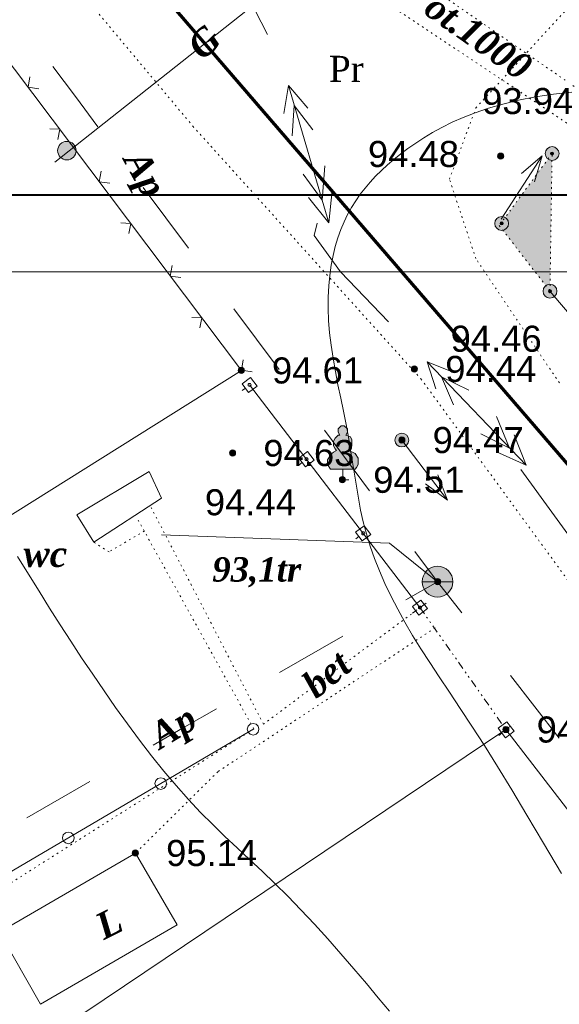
# Model space of a CAD drawing. Header units: millimetres. Extents: x 9396 to 25236, y 15106 to 31102.
# Tile 6 of 256: x 9646 to 9682, y 15776 to 15840. Entities that reach past the tile are written whole.
import ezdxf
from ezdxf.enums import TextEntityAlignment as Align

# ---------------------------------------------------------------- set-up
doc = ezdxf.new("R2010")
doc.units = ezdxf.units.MM
for name, pattern in [('DIVIDE', [1.25, 0.5, -0.25, 0, -0.25, 0, -0.25]), ('DOT', [0.25, 0, -0.25]), ('HIDDEN', [0.375, 0.25, -0.125])]:
    doc.linetypes.add(name, pattern=pattern)
for name, color, linetype, lineweight, true_color in [('1001010', 7, 'Continuous', 9, 0x000000), ('10010110', 7, 'Continuous', 20, 0xa25100), ('1002020', 7, 'Continuous', 9, 0x000000), ('1060000', 7, 'Continuous', 9, 0x000000), ('1070000', 7, 'DOT', 9, 0x000000), ('2030012', 7, 'Continuous', 9, 0x000000), ('21100200', 7, 'HIDDEN', 0, 0x800080), ('3000105', 7, 'DIVIDE', 9, 0x000000), ('3000113', 7, 'Continuous', 9, 0x000000), ('3000130', 7, 'Continuous', 9, 0x000000), ('3000140', 7, 'Continuous', 9, 0x000000), ('3000260', 7, 'Continuous', 9, 0x000000), ('4000210', 7, 'Continuous', 9, 0x000000), ('5010210', 7, 'Continuous', 20, 0x008000), ('5010420', 7, 'Continuous', 9, 0x000000), ('6011210', 1, 'Continuous', 9, 0xff0000), ('6011300', 1, 'Continuous', 20, 0xff0000), ('8010110', 7, 'Continuous', 20, 0x0080ff), ('8010200', 7, 'Continuous', 9, 0x000000)]:
    doc.layers.add(name, color=color, linetype=linetype, lineweight=lineweight, true_color=true_color)
for name, color, linetype, lineweight in [('sapca', 7, 'Continuous', 40), ('strihovca', 213, 'Continuous', 13), ('Канализация', 1, 'Continuous', 70)]:
    doc.layers.add(name, color=color, linetype=linetype, lineweight=lineweight)
doc.styles.add('1', font='timesbi.ttf', dxfattribs={"height": 0.00127})
doc.styles.add('2', font='timesbi.ttf', dxfattribs={"height": 0.001693})
doc.styles.add('3', font='timesbi.ttf', dxfattribs={"height": 0.001693})
doc.styles.add('4', font='times.ttf', dxfattribs={"height": 0.001693})
doc.styles.add('9', font='timesbi.ttf', dxfattribs={"height": 0.001693})
doc.styles.add('F2', font='arial.ttf', dxfattribs={"height": 0.001693})

# ---------------------------------------------------------------- blocks, each defined once
blk = doc.blocks.new('SYMBOL21100200')
at = {"true_color": 0x800080}
h = blk.add_hatch(color=216, dxfattribs=at)
edge = h.paths.add_edge_path()
edge.add_arc((0, 0), 0.1, 0, 360)
at = {"color": 216, "linetype": 'Continuous', "lineweight": 0, "true_color": 0x800080}
blk.add_circle((0, 0), 0.1, dxfattribs=at)
blk = doc.blocks.new('SYMBOL4000210')
at = {"true_color": 0xffffff}
blk.add_hatch(color=7, dxfattribs=at).paths.add_polyline_path([(0.05, 1.75), (-0.05, 1.75), (-0.15, 1.65), (-0.15, 1.55), (-0.1, 1.45), (-0.15, 1.45), (-0.25, 1.35), (-0.3, 1.25), (-0.3, 1.1), (-0.25, 1), (-0.2, 0.95), (-0.3, 0.9), (-0.35, 0.85), (-0.4, 0.8), (-0.5, 0.65), (-0.5, 0.5), (-0.4, 0.35), (-0.3, 0.35), (-0.1, 0.35), (0, 0.35), (0.15, 0.35), (0.4, 0.35), (0.45, 0.4), (0.5, 0.5), (0.5, 0.7), (0.4, 0.85), (0.2, 0.95), (0.25, 1), (0.3, 1.1), (0.3, 1.3), (0.25, 1.4), (0.1, 1.45), (0.15, 1.55), (0.15, 1.65)])
at = {"color": 18, "linetype": 'Continuous', "lineweight": 0, "true_color": 0x000000, "flags": 128}
blk.add_lwpolyline([(0.05, 1.75), (-0.05, 1.75), (-0.15, 1.65), (-0.15, 1.55), (-0.1, 1.45), (-0.15, 1.45), (-0.25, 1.35), (-0.3, 1.25), (-0.3, 1.1), (-0.25, 1), (-0.2, 0.95), (-0.3, 0.9), (-0.35, 0.85), (-0.4, 0.8), (-0.5, 0.65), (-0.5, 0.5), (-0.4, 0.35), (-0.3, 0.35), (-0.1, 0.35), (0, 0.35), (0.15, 0.35), (0.4, 0.35), (0.45, 0.4), (0.5, 0.5), (0.5, 0.7), (0.4, 0.85), (0.2, 0.95), (0.25, 1), (0.3, 1.1), (0.3, 1.3), (0.25, 1.4), (0.1, 1.45), (0.15, 1.55), (0.15, 1.65), (0.05, 1.75)], close=True, dxfattribs=at)
blk.add_lwpolyline([(0, 0.35), (0, 0), (0.2, 0)], dxfattribs=at)
blk = doc.blocks.new('SYMBOL5010420')
at = {"true_color": 0xffffff}
h = blk.add_hatch(color=7, dxfattribs=at)
edge = h.paths.add_edge_path()
edge.add_arc((0, 0), 0.5, 0, 360)
at = {"color": 18, "linetype": 'Continuous', "lineweight": 9, "true_color": 0x000000, "flags": 128}
blk.add_lwpolyline([(-0.5, 0), (0.5, 0)], dxfattribs=at)
at = {"color": 18, "linetype": 'Continuous', "lineweight": 9, "true_color": 0x000000}
blk.add_circle((0, 0), 0.5, dxfattribs=at)
blk = doc.blocks.new('SYMBOL2030012')
at = {"true_color": 0xffffff}
h = blk.add_hatch(color=7, dxfattribs=at)
edge = h.paths.add_edge_path()
edge.add_arc((0, 0), 0.225, 0, 360)
at = {"true_color": 0x000000}
h = blk.add_hatch(color=18, dxfattribs=at)
edge = h.paths.add_edge_path()
edge.add_arc((0, 0), 0.05, 0, 360)
at = {"color": 18, "linetype": 'Continuous', "lineweight": 0, "true_color": 0x000000}
for radius in [0.225, 0.05]:
    blk.add_circle((0, 0), radius, dxfattribs=at)
blk = doc.blocks.new('SYMBOL8010200')
at = {"true_color": 0x000000}
h = blk.add_hatch(color=18, dxfattribs=at)
edge = h.paths.add_edge_path()
edge.add_arc((0, 0), 0.3, 0, 360)
at = {"color": 18, "linetype": 'Continuous', "lineweight": 0, "true_color": 0x000000}
blk.add_circle((0, 0), 0.3, dxfattribs=at)

msp = doc.modelspace()

# ---------------------------------------------------------------- hatches: boundary and pattern name
at = {"layer": '1070000', "true_color": 0xffffff}
msp.add_hatch(color=7, dxfattribs=at).paths.add_polyline_path([(9680.925, 15822.149), (9681.062, 15831.084), (9677.626, 15826.41)])

# ---------------------------------------------------------------- linework, layer by layer
at = {"layer": '1001010', "color": 253}
for points in [[(9647.824, 15775.846, 0), (9645.118, 15780.517, 0), (9653.998, 15785.657, 0)], [(9653.998, 15785.657, 0), (9656.704, 15780.989, 0), (9647.824, 15775.846, 0)]]:
    msp.add_polyline3d(points, dxfattribs=at)
at = {"layer": '10010110'}
for points in [[(9682.343, 15835.073, 0), (9681.144, 15834.944, 0), (9679.988, 15834.767, 0), (9678.889, 15834.549, 0), (9677.863, 15834.301, 0), (9676.923, 15834.03, 0), (9676.063, 15833.74, 0), (9675.278, 15833.434, 0), (9674.559, 15833.115, 0), (9673.899, 15832.784, 0), (9673.29, 15832.445, 0), (9672.725, 15832.101, 0), (9672.197, 15831.755, 0), (9671.698, 15831.407, 0), (9671.228, 15831.058, 0), (9670.783, 15830.706, 0), (9670.364, 15830.349, 0), (9669.969, 15829.986, 0), (9669.595, 15829.615, 0), (9669.244, 15829.235, 0), (9668.912, 15828.844, 0), (9668.599, 15828.441, 0), (9668.305, 15828.022, 0), (9668.03, 15827.586, 0), (9667.776, 15827.13, 0), (9667.543, 15826.651, 0), (9667.33, 15826.147, 0), (9667.14, 15825.614, 0), (9666.971, 15825.052, 0), (9666.826, 15824.457, 0), (9666.705, 15823.829, 0), (9666.61, 15823.171, 0), (9666.544, 15822.483, 0), (9666.508, 15821.766, 0), (9666.503, 15821.021, 0), (9666.532, 15820.249, 0), (9666.596, 15819.451, 0), (9666.696, 15818.63, 0), (9666.827, 15817.789, 0), (9666.979, 15816.935, 0), (9667.148, 15816.072, 0), (9667.324, 15815.208, 0), (9667.502, 15814.348, 0), (9667.673, 15813.497, 0), (9667.831, 15812.66, 0), (9667.971, 15811.843, 0), (9668.097, 15811.043, 0), (9668.218, 15810.256, 0), (9668.341, 15809.477, 0), (9668.473, 15808.704, 0), (9668.622, 15807.932, 0), (9668.795, 15807.158, 0), (9669, 15806.377, 0), (9669.243, 15805.586, 0), (9669.524, 15804.785, 0), (9669.844, 15803.975, 0), (9670.201, 15803.155, 0), (9670.596, 15802.325, 0), (9671.027, 15801.487, 0), (9671.495, 15800.64, 0), (9671.998, 15799.784, 0), (9672.537, 15798.917, 0), (9673.114, 15798.026, 0), (9673.731, 15797.095, 0), (9674.392, 15796.107, 0), (9675.099, 15795.048, 0), (9675.854, 15793.899, 0), (9676.661, 15792.646, 0), (9677.522, 15791.273, 0), (9678.441, 15789.765, 0), (9679.431, 15788.111, 0), (9680.506, 15786.302, 0), (9681.679, 15784.328, 0)], [(9670.499, 15775.376, 0), (9669.77, 15776.255, 0), (9668.994, 15777.18, 0), (9668.181, 15778.135, 0), (9667.341, 15779.105, 0), (9666.481, 15780.077, 0), (9665.612, 15781.035, 0), (9664.744, 15781.964, 0), (9663.884, 15782.851, 0), (9663.042, 15783.684, 0), (9662.215, 15784.474, 0), (9661.401, 15785.236, 0), (9660.596, 15785.984, 0), (9659.8, 15786.734, 0), (9659.007, 15787.499, 0), (9658.216, 15788.294, 0), (9657.424, 15789.135, 0), (9656.629, 15790.031, 0), (9655.833, 15790.979, 0), (9655.038, 15791.97, 0), (9654.249, 15792.996, 0), (9653.468, 15794.047, 0), (9652.699, 15795.116, 0), (9651.944, 15796.193, 0), (9651.206, 15797.27, 0), (9650.488, 15798.342, 0), (9649.786, 15799.411, 0), (9649.093, 15800.483, 0), (9648.406, 15801.564, 0), (9647.719, 15802.66, 0), (9647.027, 15803.776, 0), (9646.324, 15804.917, 0)]]:
    msp.add_polyline3d(points, dxfattribs=at)
at = {"layer": '1002020', "color": 253}
for points in [[(9651.281, 15805.841, 0), (9650.177, 15807.616, 0), (9654.881, 15810.438, 0)], [(9654.881, 15810.438, 0), (9655.685, 15808.696, 0), (9651.281, 15805.841, 0)]]:
    msp.add_polyline3d(points, dxfattribs=at)
at = {"layer": '1060000', "color": 253}
msp.add_polyline3d([(9673.618, 15803.277, 0), (9670.506, 15805.783, 0), (9655.689, 15806.312, 0)], dxfattribs=at)
at = {"layer": '1070000', "color": 253}
for p, q in [((9685.669, 15833.264), (9668.702, 15844.949)), ((9684.058, 15831.711), (9667.251, 15842.901)), ((9661.674, 15793.716), (9654.149, 15807.303))]:
    msp.add_line(p, q, dxfattribs=at)
for points in [[(9606.716, 15890.051, 0), (9629.278, 15866.989, 0), (9635.893, 15858.919, 0), (9657.721, 15832.858, 0), (9672.538, 15816.453, 0)], [(9681.534, 15816.189, 0), (9676.11, 15824.259, 0), (9674.39, 15829.418, 0), (9676.11, 15834.048, 0), (9688.545, 15847.542, 0), (9704.949, 15868.841, 0)], [(9672.538, 15816.453, 0), (9686.358, 15797.517, 0), (9700.783, 15778.2, 0)], [(9672.478, 15801.597, 0), (9662.301, 15794.029, 0), (9654.985, 15808.139, 0)], [(9654.567, 15806.571, 0), (9652.268, 15805.213, 0), (9651.281, 15805.841, 0)], [(9673.461, 15800.286, 0), (9659.34, 15790.936, 0), (9653.998, 15785.657, 0)], [(9661.674, 15793.716, 0), (9640.562, 15780.337, 0), (9631.991, 15794.343, 0), (9615.06, 15783.055, 0), (9625.825, 15765.705, 0), (9632.514, 15769.572, 0), (9632.069, 15771.165, 0)]]:
    msp.add_polyline3d(points, dxfattribs=at)
msp.add_polyline3d([(9680.925, 15822.149, 101.83), (9681.062, 15831.084, 101.83), (9677.626, 15826.41, 101.83), (9680.925, 15822.149, 101.83)], close=True, dxfattribs=at)
at = {"layer": '3000105', "color": 253}
for p, q in [((9672.887, 15801.885), (9671.987, 15801.252)), ((9672.478, 15801.597), (9678.058, 15793.677)), ((9677.649, 15793.389), (9678.548, 15794.023))]:
    msp.add_line(p, q, dxfattribs=at)
at = {"layer": '3000113', "color": 253}
for p, q in [((9660.878, 15816.997), (9608.858, 15784.417)), ((9678.058, 15793.677), (9623.038, 15756.737))]:
    msp.add_line(p, q, dxfattribs=at)
at = {"layer": '3000130', "color": 253}
for p, q in [((9660.931, 15815.697, 34.031), (9661.131, 15815.847, 34.031)), ((9672.478, 15801.597, 34.031), (9661.404, 15816.06, 34.031)), ((9664.621, 15810.877, 34.031), (9664.821, 15811.027, 34.031)), ((9668.311, 15806.057, 34.031), (9668.511, 15806.207, 34.031)), ((9672.001, 15801.237, 34.031), (9672.201, 15801.387, 34.031)), ((9677.601, 15793.297), (9677.791, 15793.447)), ((9694.428, 15772.385), (9678.058, 15793.677))]:
    msp.add_line(p, q, dxfattribs=at)
for points in [[(9661.901, 15815.987, 34.031), (9661.471, 15816.547, 34.031), (9660.911, 15816.127, 34.031), (9661.341, 15815.567, 34.031), (9661.901, 15815.987, 34.031)], [(9661.411, 15815.957, 34.031), (9661.461, 15815.967, 34.031), (9661.491, 15816.007, 34.031), (9661.511, 15816.057, 34.031), (9661.491, 15816.107, 34.031), (9661.461, 15816.147, 34.031), (9661.411, 15816.157, 34.031), (9661.351, 15816.147, 34.031), (9661.321, 15816.107, 34.031), (9661.301, 15816.057, 34.031), (9661.321, 15816.007, 34.031), (9661.351, 15815.967, 34.031), (9661.411, 15815.957, 34.031)], [(9665.591, 15811.167, 34.031), (9665.161, 15811.727, 34.031), (9664.601, 15811.307, 34.031), (9665.031, 15810.747, 34.031), (9665.591, 15811.167, 34.031)], [(9665.101, 15811.137, 34.031), (9665.151, 15811.147, 34.031), (9665.181, 15811.187, 34.031), (9665.201, 15811.237, 34.031), (9665.181, 15811.287, 34.031), (9665.151, 15811.327, 34.031), (9665.101, 15811.337, 34.031), (9665.051, 15811.327, 34.031), (9665.011, 15811.287, 34.031), (9665.001, 15811.237, 34.031), (9665.011, 15811.187, 34.031), (9665.051, 15811.147, 34.031), (9665.101, 15811.137, 34.031)], [(9669.281, 15806.347, 34.031), (9668.851, 15806.907, 34.031), (9668.291, 15806.487, 34.031), (9668.721, 15805.927, 34.031), (9669.281, 15806.347, 34.031)], [(9668.791, 15806.317, 34.031), (9668.841, 15806.327, 34.031), (9668.871, 15806.367, 34.031), (9668.891, 15806.417, 34.031), (9668.871, 15806.467, 34.031), (9668.841, 15806.507, 34.031), (9668.791, 15806.517, 34.031), (9668.741, 15806.507, 34.031), (9668.701, 15806.467, 34.031), (9668.691, 15806.417, 34.031), (9668.701, 15806.367, 34.031), (9668.741, 15806.327, 34.031), (9668.791, 15806.317, 34.031)], [(9672.971, 15801.527, 34.031), (9672.541, 15802.087, 34.031), (9671.981, 15801.667, 34.031), (9672.411, 15801.107, 34.031), (9672.971, 15801.527, 34.031)], [(9672.481, 15801.497, 34.031), (9672.531, 15801.507, 34.031), (9672.561, 15801.547, 34.031), (9672.581, 15801.597, 34.031), (9672.561, 15801.647, 34.031), (9672.531, 15801.687, 34.031), (9672.481, 15801.697, 34.031), (9672.431, 15801.687, 34.031), (9672.391, 15801.647, 34.031), (9672.381, 15801.597, 34.031), (9672.391, 15801.547, 34.031), (9672.431, 15801.507, 34.031), (9672.481, 15801.497, 34.031)], [(9678.591, 15793.567, 0), (9678.111, 15794.187, 0), (9677.561, 15793.757, 0), (9678.031, 15793.137, 0), (9678.591, 15793.567, 0)], [(9678.071, 15793.557, 0), (9678.121, 15793.567, 0), (9678.161, 15793.607, 0), (9678.181, 15793.657, 0), (9678.161, 15793.717, 0), (9678.121, 15793.747, 0), (9678.071, 15793.767, 0), (9678.021, 15793.747, 0), (9677.981, 15793.717, 0), (9677.961, 15793.657, 0), (9677.981, 15793.607, 0), (9678.021, 15793.567, 0), (9678.071, 15793.557, 0)]]:
    msp.add_polyline3d(points, close=True, dxfattribs=at)
at = {"layer": '3000140', "color": 253}
msp.add_line((9643.614, 15783.112), (9661.674, 15793.716), dxfattribs=at)
for points in [[(9661.631, 15793.317, 0), (9661.821, 15793.367, 0), (9661.961, 15793.507, 0), (9662.011, 15793.697, 0), (9661.961, 15793.887, 0), (9661.821, 15794.017, 0), (9661.631, 15794.067, 0), (9661.441, 15794.017, 0), (9661.311, 15793.887, 0), (9661.251, 15793.697, 0), (9661.311, 15793.507, 0), (9661.441, 15793.367, 0), (9661.631, 15793.317, 0)], [(9655.631, 15789.787, 0), (9655.821, 15789.837, 0), (9655.961, 15789.977, 0), (9656.011, 15790.167, 0), (9655.961, 15790.357, 0), (9655.821, 15790.497, 0), (9655.631, 15790.547, 0), (9655.441, 15790.497, 0), (9655.301, 15790.357, 0), (9655.251, 15790.167, 0), (9655.301, 15789.977, 0), (9655.441, 15789.837, 0), (9655.631, 15789.787, 0)], [(9649.621, 15786.257, 0), (9649.811, 15786.307, 0), (9649.951, 15786.447, 0), (9650.001, 15786.637, 0), (9649.951, 15786.827, 0), (9649.811, 15786.967, 0), (9649.621, 15787.017, 0), (9649.431, 15786.967, 0), (9649.291, 15786.827, 0), (9649.241, 15786.637, 0), (9649.291, 15786.447, 0), (9649.431, 15786.307, 0), (9649.621, 15786.257, 0)]]:
    msp.add_polyline3d(points, close=True, dxfattribs=at)
at = {"layer": '3000260', "color": 253}
for points in [[(9660.878, 15816.997, 0), (9642.398, 15841.497, 0), (9622.138, 15869.937, 0)], [(9647.701, 15835.297, 0), (9647.011, 15835.387, 0), (9647.131, 15836.057, 0)], [(9648.931, 15832.007, 0), (9649.061, 15832.667, 0), (9648.411, 15832.697, 0)], [(9652.321, 15829.167, 0), (9651.631, 15829.257, 0), (9651.751, 15829.937, 0)], [(9653.551, 15825.887, 0), (9653.681, 15826.537, 0), (9653.031, 15826.577, 0)], [(9656.941, 15823.037, 0), (9656.251, 15823.127, 0), (9656.371, 15823.807, 0)], [(9658.171, 15819.757, 0), (9658.301, 15820.417, 0), (9657.651, 15820.447, 0)], [(9661.571, 15816.917, 0), (9660.871, 15817.007, 0), (9660.991, 15817.677, 0)]]:
    msp.add_polyline3d(points, dxfattribs=at)
at = {"layer": '5010210'}
for p, q in [((9648.611, 15836.747), (9650.081, 15834.787)), ((9650.081, 15834.787), (9651.551, 15832.817)), ((9657.431, 15824.937), (9654.491, 15828.877)), ((9660.381, 15820.997), (9661.851, 15819.027)), ((9661.851, 15819.027), (9663.321, 15817.057)), ((9669.201, 15809.187), (9666.261, 15813.127)), ((9672.151, 15805.247), (9673.621, 15803.277)), ((9671.561, 15802.097), (9673.621, 15803.277)), ((9675.201, 15801.247), (9673.621, 15803.277)), ((9667.461, 15799.737), (9663.351, 15797.387)), ((9678.361, 15797.187), (9681.531, 15793.117)), ((9657.191, 15793.847), (9659.251, 15795.027)), ((9655.141, 15792.667), (9657.191, 15793.847)), ((9651.031, 15790.307), (9646.931, 15787.947))]:
    msp.add_line(p, q, dxfattribs=at)
at = {"layer": '6011210'}
for p, q in [((9677.763, 15826.823), (9680.415, 15830.943)), ((9680.925, 15822.149, 71.918), (9684.088, 15818.407, 71.918)), ((9671.298, 15812.477, 71.918), (9674.255, 15808.57, 71.918))]:
    msp.add_line(p, q, dxfattribs=at)
for points in [[(9679.075, 15829.784, 0), (9680.415, 15830.943, 0), (9680.415, 15830.943, 0), (9679.916, 15829.243, 0)], [(9673.628, 15810.227, 71.918), (9674.255, 15808.57, 71.918), (9674.255, 15808.57, 71.918), (9672.83, 15809.624, 71.918)]]:
    msp.add_polyline3d(points, dxfattribs=at)
at = {"layer": '6011300'}
for p, q in [((9662.561, 15838.817), (9658.791, 15846.167)), ((9666.551, 15826.577), (9663.931, 15835.497)), ((9666.551, 15826.577), (9666.771, 15828.687)), ((9666.551, 15826.577), (9665.231, 15828.237)), ((9679.371, 15810.847), (9672.941, 15817.547)), ((9679.371, 15810.847), (9678.591, 15812.817)), ((9679.371, 15810.847), (9677.441, 15811.707))]:
    msp.add_line(p, q, dxfattribs=at)
for points in [[(9663.631, 15833.687, 0), (9663.931, 15835.497, 0), (9665.191, 15834.037, 0)], [(9664.161, 15832.227, 0), (9664.311, 15834.207, 0), (9665.511, 15832.617, 0)], [(9666.121, 15828.067, 0), (9664.891, 15829.747, 0), (9666.121, 15828.067, 0), (9666.301, 15830.277, 0)], [(9670.441, 15820.147, 0), (9667.321, 15823.407, 0), (9665.591, 15825.767, 0), (9665.791, 15826.567, 0)], [(9673.511, 15815.797, 0), (9672.941, 15817.547, 0), (9674.731, 15816.837, 0)], [(9674.651, 15814.757, 0), (9673.871, 15816.577, 0), (9675.661, 15815.727, 0)], [(9678.301, 15811.957, 0), (9676.441, 15812.887, 0), (9678.301, 15811.957, 0), (9677.451, 15814.007, 0)], [(9683.951, 15803.927, 0), (9683.241, 15804.787, 0), (9679.041, 15810.567, 0)]]:
    msp.add_polyline3d(points, dxfattribs=at)
at = {"layer": '8010110'}
msp.add_polyline3d([(9648.741, 15830.516, 43.726), (9663.948, 15842.563, 43.726), (9668.553, 15843.8, 43.726), (9672.127, 15846.205, 43.726), (9676.663, 15849.505, 43.726), (9677, 15849.175, 43.726), (9683.262, 15856.24, 43.726)], dxfattribs=at)
at = {"layer": 'sapca', "elevation": 147.653}
msp.add_lwpolyline([(9526.513, 15828.397), (9921.513, 15828.397), (9921.513, 16115.397), (9526.513, 16115.397)], close=True, dxfattribs=at)
at = {"layer": 'strihovca', "ltscale": 0.5, "elevation": 147.653}
msp.add_lwpolyline([(9506.513, 15823.397), (9926.513, 15823.397), (9926.513, 16120.397), (9506.513, 16120.397)], close=True, dxfattribs=at)
at = {"layer": 'Канализация', "elevation": 52.999}
msp.add_lwpolyline([(9914.693, 16236.9), (9847.904, 16170.759), (9810.822, 16135.986), (9742.861, 16069.19), (9687.396, 16015.323), (9643.018, 15971.828), (9587.247, 15916.921), (9623.263, 15879.347), (9650.115, 15847.958), (9712.443, 15775.708), (9736.353, 15743.371), (9741.611, 15737.932), (9782.579, 15743.834)], dxfattribs=at)

# ---------------------------------------------------------------- block references
at = {"layer": '2030012', "color": 253, "xscale": 2, "yscale": 2, "zscale": 2}
for p in [(9681.062, 15831.084, 26.038), (9677.786, 15826.548, 40.73), (9680.925, 15822.149, 149.615), (9671.298, 15812.477)]:
    msp.add_blockref('SYMBOL2030012', p, dxfattribs=at)
at = {"layer": '21100200', "xscale": 2, "yscale": 2, "zscale": 2}
for p in [(9677.718, 15830.917, 188.96), (9660.858, 15816.997, 189.22), (9672.118, 15817.097, 188.88), (9671.298, 15812.477, 188.94), (9660.298, 15811.637, 189.26), (9667.438, 15809.897, 189.02), (9673.618, 15803.277, 188.88), (9678.058, 15793.677, 188.84), (9653.978, 15785.657, 190.28)]:
    msp.add_blockref('SYMBOL21100200', p, dxfattribs=at)
at = {"layer": '4000210', "color": 253, "xscale": 2, "yscale": 2, "zscale": 2}
msp.add_blockref('SYMBOL4000210', (9667.458, 15809.897), dxfattribs=at)
at = {"layer": '5010420', "color": 253, "xscale": 2, "yscale": 2, "zscale": 2}
msp.add_blockref('SYMBOL5010420', (9673.618, 15803.277), dxfattribs=at)
at = {"layer": '8010200', "color": 253, "xscale": 2, "yscale": 2, "zscale": 2}
msp.add_blockref('SYMBOL8010200', (9649.527, 15831.275, 40.106), dxfattribs=at)

# ---------------------------------------------------------------- texts
at = {"layer": '1001010', "color": 253, "style": '9'}
msp.add_text('L', height=1.693, rotation=26.4, dxfattribs=at).set_placement((9651.558, 15780.752), align=Align.MIDDLE_LEFT)
at = {"layer": '1002020', "color": 253, "style": '9'}
msp.add_text('wc', height=1.693, dxfattribs=at).set_placement((9646.709, 15805.08), align=Align.MIDDLE_LEFT)
at = {"layer": '1070000', "color": 253, "style": '2'}
for s, rotation, p in [('ot.1000', 324.8, (9673.106, 15840.926)), ('bet', 39.3, (9665.192, 15796.284))]:
    msp.add_text(s, height=1.693, rotation=rotation, dxfattribs=at).set_placement(p, align=Align.MIDDLE_LEFT)
at = {"layer": '1070000', "color": 253, "style": '4'}
msp.add_text('Pr', height=1.693, dxfattribs=at).set_placement((9666.554, 15836.586), align=Align.MIDDLE_LEFT)
at = {"layer": '21100200', "color": 253, "style": 'F2'}
for s, p in [('93.94', (9676.518, 15834.497, 187.88)), ('94.48', (9669.098, 15831.057, 188.96)), ('94.46', (9674.468, 15819.06, 188.92)), ('94.61', (9662.858, 15816.997, 189.22)), ('94.44', (9674.118, 15817.097, 188.88)), ('94.47', (9673.298, 15812.477, 188.94)), ('94.63', (9662.298, 15811.637, 189.26)), ('94.51', (9669.438, 15809.897, 189.02)), ('94.44', (9658.498, 15808.437, 130.78)), ('94.42', (9680.058, 15793.677, 188.84)), ('95.14', (9655.978, 15785.657, 190.28))]:
    msp.add_text(s, height=1.693, dxfattribs=at).set_placement(p, align=Align.MIDDLE_LEFT)
at = {"layer": '5010210', "color": 253, "style": '3'}
for rotation, p in [(298.9, (9653.901, 15831.087)), (31.2, (9655.156, 15793.087))]:
    msp.add_text('Ap', height=1.693, rotation=rotation, dxfattribs=at).set_placement(p, align=Align.MIDDLE_LEFT)
at = {"layer": '5010420', "color": 253, "style": '1'}
msp.add_text('93,1tr', height=1.5834, dxfattribs=at).set_placement((9658.978, 15804.077, 28.76), align=Align.MIDDLE_LEFT)
at = {"layer": '8010110', "color": 253, "style": '3'}
msp.add_text('G', height=1.693, rotation=44, dxfattribs=at).set_placement((9657.781, 15837.678, 43.726), align=Align.MIDDLE_LEFT)

doc.saveas('drawing.dxf')
